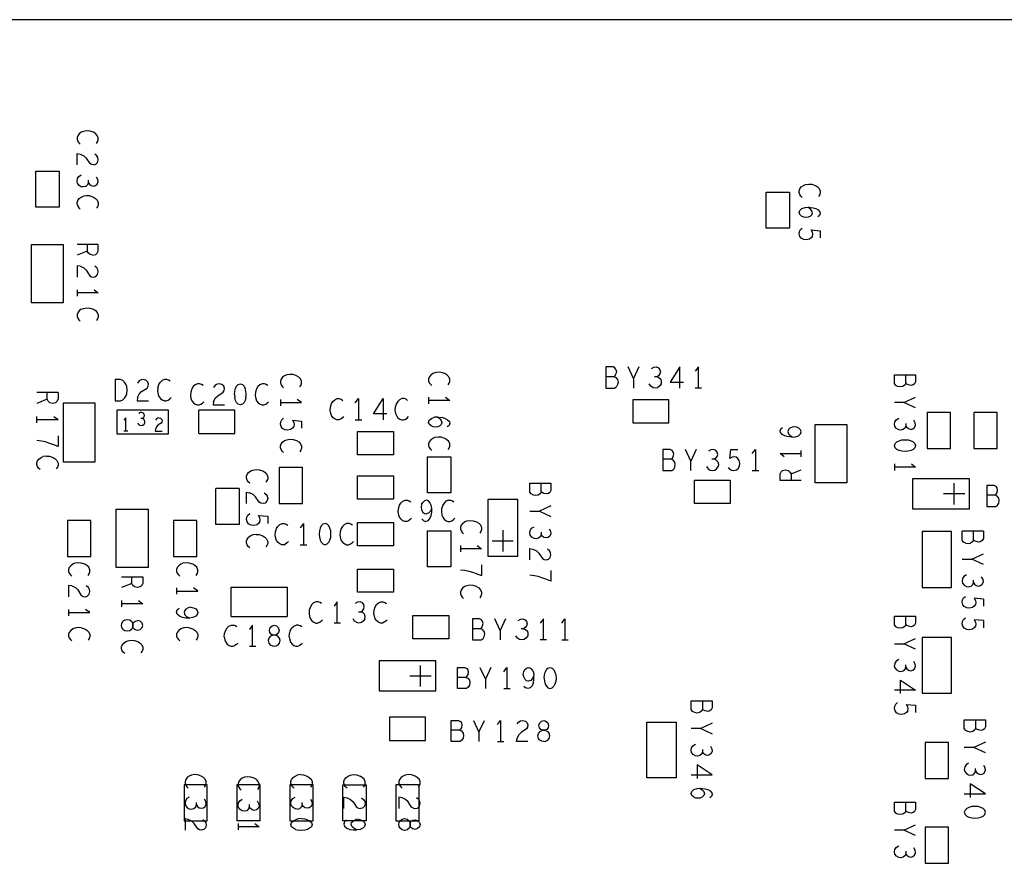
# Model space of a CAD drawing. Extents: x 179 to 509, y 207 to 417.
# Tile 13 of 14: x 335 to 381, y 330 to 370. Entities that reach past the tile are written whole.
import ezdxf

# ---------------------------------------------------------------- set-up
doc = ezdxf.new("R2010")
doc.units = 0
doc.layers.add('RVP8-IFD_G_bassy_art', color=2, linetype='CONTINUOUS')

msp = doc.modelspace()

# ---------------------------------------------------------------- linework, layer by layer
at = {"layer": 'RVP8-IFD_G_bassy_art'}
for points in [[(423.661, 289.786), (423.661, 369.786), (243.661, 369.786), (243.661, 369.786)], [(338.478, 363.937), (338.528, 364.013), (338.561, 364.102), (338.561, 364.203), (338.511, 364.317), (338.428, 364.406), (338.328, 364.469), (338.161, 364.52), (338.011, 364.533), (337.861, 364.507), (337.761, 364.469), (337.661, 364.393), (337.594, 364.305), (337.561, 364.216), (337.561, 364.127), (337.594, 364.039), (337.644, 363.963), (337.711, 363.899)], [(337.561, 362.93), (337.561, 363.462), (337.711, 363.437), (337.878, 363.361), (337.994, 363.247), (338.161, 362.993)], [(338.444, 362.955), (338.528, 363.044), (338.561, 363.171), (338.544, 363.272), (338.494, 363.361), (338.394, 363.437)], [(338.344, 362.93), (338.244, 362.943), (338.161, 362.993)], [(338.344, 362.93), (338.444, 362.955)], [(337.861, 361.885), (337.761, 361.897), (337.661, 361.961), (337.578, 362.062), (337.561, 362.163), (337.578, 362.277), (337.644, 362.379), (337.761, 362.455)], [(338.094, 362.087), (338.144, 362.011), (338.228, 361.948), (338.328, 361.923), (338.428, 361.948), (338.511, 362.011), (338.561, 362.125), (338.544, 362.239), (338.478, 362.353)], [(338.061, 361.999), (337.978, 361.91), (337.861, 361.885)], [(338.061, 361.999), (338.094, 362.087), (338.094, 362.201)], [(371.811, 361.389), (371.744, 361.453), (371.694, 361.529), (371.661, 361.617), (371.661, 361.706), (371.694, 361.795), (371.761, 361.883), (371.861, 361.959), (371.961, 361.997), (372.111, 362.023), (372.261, 362.01), (372.428, 361.959), (372.528, 361.896), (372.611, 361.807), (372.661, 361.693), (372.661, 361.592), (372.628, 361.503), (372.578, 361.427)], [(337.561, 361.067), (337.561, 361.156), (337.594, 361.245), (337.661, 361.333), (337.761, 361.409), (337.861, 361.447)], [(338.161, 361.46), (338.011, 361.473), (337.861, 361.447)], [(338.161, 361.46), (338.328, 361.409), (338.428, 361.346), (338.511, 361.257), (338.561, 361.143), (338.561, 361.042), (338.528, 360.953), (338.478, 360.877)], [(337.561, 361.067), (337.594, 360.979), (337.644, 360.903), (337.711, 360.839)], [(372.094, 360.458), (371.978, 360.445), (371.878, 360.458), (371.778, 360.509), (371.694, 360.585), (371.661, 360.673), (371.694, 360.775), (371.794, 360.863), (371.944, 360.914), (372.111, 360.927), (372.328, 360.901), (372.444, 360.863), (372.561, 360.8), (372.644, 360.711), (372.661, 360.623), (372.628, 360.534), (372.544, 360.471)], [(372.261, 360.572), (372.294, 360.661), (372.261, 360.762), (372.194, 360.838), (372.078, 360.927)], [(372.261, 360.572), (372.194, 360.509), (372.094, 360.458)], [(372.011, 359.387), (371.878, 359.4), (371.761, 359.463), (371.694, 359.552), (371.661, 359.666), (371.678, 359.78), (371.728, 359.869), (371.811, 359.945)], [(372.294, 359.565), (372.228, 359.476), (372.144, 359.413), (372.011, 359.387)], [(372.228, 359.856), (372.661, 359.818), (372.661, 359.476)], [(372.294, 359.565), (372.311, 359.653), (372.294, 359.742), (372.228, 359.856)], [(338.561, 359.169), (337.561, 359.169)], [(338.044, 359.169), (338.044, 358.853), (337.561, 358.663)], [(338.311, 358.663), (338.444, 358.688), (338.511, 358.751), (338.561, 358.853), (338.561, 359.169)], [(338.311, 358.663), (338.178, 358.688), (338.094, 358.764), (338.044, 358.853)], [(337.561, 358.162), (337.561, 357.63)], [(337.711, 358.137), (337.561, 358.162)], [(337.711, 358.137), (337.878, 358.061), (337.994, 357.947), (338.161, 357.693), (338.244, 357.643), (338.344, 357.63), (338.444, 357.655), (338.528, 357.744), (338.561, 357.871), (338.544, 357.972), (338.494, 358.061), (338.394, 358.137)], [(338.361, 357.028), (338.561, 356.876), (337.561, 356.876)], [(337.561, 357.028), (337.561, 356.724)], [(337.761, 356.109), (337.661, 356.033), (337.594, 355.945), (337.561, 355.856), (337.561, 355.767), (337.594, 355.679), (337.644, 355.603), (337.711, 355.539)], [(337.761, 356.109), (337.861, 356.147), (338.011, 356.173), (338.161, 356.16), (338.328, 356.109), (338.428, 356.046), (338.511, 355.957), (338.561, 355.843), (338.561, 355.742), (338.528, 355.653), (338.478, 355.577)], [(348.078, 352.437), (348.128, 352.513), (348.161, 352.602), (348.161, 352.703), (348.111, 352.817), (348.028, 352.906), (347.928, 352.969), (347.761, 353.02), (347.611, 353.033), (347.461, 353.007), (347.361, 352.969), (347.261, 352.893), (347.194, 352.805), (347.161, 352.716), (347.161, 352.627), (347.194, 352.539), (347.244, 352.463), (347.311, 352.399)], [(355.078, 352.537), (355.128, 352.613), (355.161, 352.702), (355.161, 352.803), (355.111, 352.917), (355.028, 353.006), (354.928, 353.069), (354.761, 353.12), (354.611, 353.133), (354.461, 353.107), (354.361, 353.069), (354.261, 352.993), (354.194, 352.905), (354.161, 352.816), (354.161, 352.727), (354.194, 352.639), (354.244, 352.563), (354.311, 352.499)], [(362.96, 353.336), (362.872, 353.386), (362.53, 353.386), (362.53, 352.386)], [(362.922, 352.919), (362.973, 352.969), (363.011, 353.053)], [(363.011, 353.269), (362.96, 353.336)], [(363.011, 353.269), (363.036, 353.169), (363.011, 353.053)], [(363.841, 352.836), (363.588, 353.386)], [(364.094, 353.386), (363.841, 352.836), (363.841, 352.386)], [(364.684, 353.303), (364.798, 353.369), (364.912, 353.386), (365.026, 353.336), (365.089, 353.253), (365.114, 353.153)], [(365.114, 353.153), (365.089, 353.053), (365.026, 352.969), (364.95, 352.919), (364.836, 352.919)], [(366.033, 353.386), (365.564, 352.669), (366.198, 352.669)], [(366.033, 352.386), (366.033, 353.386)], [(366.901, 352.386), (366.901, 353.386), (366.749, 353.186)], [(376.694, 352.625), (376.694, 353.017)], [(340.42, 351.936), (340.496, 352.103), (340.61, 352.219), (340.864, 352.386), (340.914, 352.469), (340.927, 352.569), (340.902, 352.669), (340.813, 352.753), (340.686, 352.786), (340.585, 352.769), (340.496, 352.719), (340.42, 352.619)], [(341.377, 352.386), (341.428, 352.553), (341.491, 352.653), (341.58, 352.736)], [(341.96, 352.703), (341.884, 352.753), (341.795, 352.786), (341.694, 352.786), (341.58, 352.736)], [(343.51, 352.503), (343.434, 352.553), (343.345, 352.586), (343.244, 352.586), (343.13, 352.536), (343.041, 352.453), (342.978, 352.353)], [(344.01, 351.736), (344.086, 351.903), (344.2, 352.019), (344.454, 352.186), (344.504, 352.269), (344.517, 352.369), (344.492, 352.469), (344.403, 352.553), (344.276, 352.586), (344.175, 352.569), (344.086, 352.519), (344.01, 352.419)], [(344.992, 352.086), (345.005, 352.236), (345.043, 352.369), (345.094, 352.469), (345.17, 352.553), (345.271, 352.586), (345.372, 352.553), (345.448, 352.469), (345.499, 352.369)], [(346.57, 352.503), (346.494, 352.553), (346.405, 352.586), (346.304, 352.586), (346.19, 352.536), (346.101, 352.453), (346.038, 352.353), (345.987, 352.186)], [(362.922, 352.919), (362.53, 352.919)], [(362.922, 352.919), (363.011, 352.886), (363.087, 352.786), (363.112, 352.669), (363.087, 352.553), (363.036, 352.453)], [(364.95, 352.919), (365.038, 352.886), (365.127, 352.803), (365.152, 352.686), (365.14, 352.586), (365.076, 352.486), (364.975, 352.403), (364.874, 352.386), (364.76, 352.403), (364.658, 352.469), (364.582, 352.586)], [(336.661, 352.169), (335.661, 352.169)], [(336.661, 352.169), (336.661, 351.853), (336.611, 351.751), (336.544, 351.688), (336.411, 351.663), (336.278, 351.688), (336.194, 351.764), (336.144, 351.853), (335.661, 351.663)], [(336.144, 351.853), (336.144, 352.169)], [(341.377, 352.386), (341.364, 352.236), (341.39, 352.086), (341.428, 351.986), (341.504, 351.886), (341.592, 351.819)], [(342.978, 352.353), (342.927, 352.186), (342.914, 352.036), (342.94, 351.886), (342.978, 351.786), (343.054, 351.686), (343.142, 351.619), (343.231, 351.586), (343.32, 351.586), (343.408, 351.619), (343.484, 351.669), (343.548, 351.736)], [(344.992, 352.086), (345.005, 351.936)], [(345.537, 351.936), (345.55, 352.086), (345.537, 352.236), (345.499, 352.369)], [(345.987, 352.186), (345.974, 352.036), (346, 351.886), (346.038, 351.786), (346.114, 351.686), (346.202, 351.619), (346.291, 351.586), (346.38, 351.586), (346.468, 351.619), (346.544, 351.669), (346.608, 351.736)], [(362.53, 352.386), (362.948, 352.386), (363.036, 352.453)], [(367.053, 352.386), (366.749, 352.386)], [(340.42, 351.936), (340.395, 351.786)], [(340.395, 351.786), (340.927, 351.786)], [(341.681, 351.786), (341.592, 351.819)], [(341.681, 351.786), (341.77, 351.786), (341.858, 351.819), (341.934, 351.869), (341.998, 351.936)], [(344.01, 351.736), (343.985, 351.586)], [(343.985, 351.586), (344.517, 351.586)], [(345.499, 351.803), (345.448, 351.703), (345.372, 351.619), (345.271, 351.586), (345.17, 351.619), (345.094, 351.703), (345.043, 351.803), (345.005, 351.936)], [(345.537, 351.936), (345.499, 351.803)], [(347.161, 351.696), (348.161, 351.696), (347.961, 351.848)], [(347.161, 351.848), (347.161, 351.544)], [(349.654, 350.986), (349.578, 351.086), (349.54, 351.186), (349.514, 351.336), (349.527, 351.486), (349.578, 351.653), (349.641, 351.753), (349.73, 351.836), (349.844, 351.886), (349.945, 351.886), (350.034, 351.853), (350.11, 351.803)], [(350.699, 351.686), (350.851, 351.886), (350.851, 350.886)], [(352.188, 351.169), (351.554, 351.169), (352.023, 351.886), (352.023, 350.886)], [(353.17, 351.803), (353.094, 351.853), (353.005, 351.886), (352.904, 351.886), (352.79, 351.836), (352.701, 351.753), (352.638, 351.653), (352.587, 351.486), (352.574, 351.336), (352.6, 351.186), (352.638, 351.086), (352.714, 350.986), (352.802, 350.919), (352.891, 350.886), (352.98, 350.886), (353.068, 350.919), (353.144, 350.969), (353.208, 351.036)], [(354.161, 351.948), (354.161, 351.644)], [(355.161, 351.796), (354.161, 351.796)], [(354.961, 351.948), (355.161, 351.796)], [(377.161, 351.453), (376.611, 351.706), (376.161, 351.706)], [(376.611, 351.706), (377.161, 351.959)], [(340.645, 350.947), (340.691, 350.978), (340.729, 351.029), (340.744, 351.091), (340.729, 351.153), (340.691, 351.205), (340.622, 351.236), (340.553, 351.226), (340.484, 351.184)], [(343.311, 350.236), (343.311, 351.336)], [(345.011, 350.236), (345.011, 351.336), (343.311, 351.336)], [(335.661, 350.744), (335.661, 351.048)], [(335.661, 350.896), (336.661, 350.896)], [(336.461, 351.048), (336.661, 350.896)], [(339.861, 350.366), (339.861, 350.986), (339.769, 350.862)], [(340.422, 350.74), (340.468, 350.668), (340.53, 350.626), (340.599, 350.616), (340.66, 350.626), (340.721, 350.678), (340.76, 350.74), (340.767, 350.802), (340.752, 350.874), (340.698, 350.926), (340.645, 350.947), (340.576, 350.947)], [(341.426, 350.976), (341.503, 350.955), (341.557, 350.904), (341.572, 350.842), (341.564, 350.78), (341.534, 350.728), (341.38, 350.625), (341.311, 350.552), (341.265, 350.449), (341.25, 350.356), (341.572, 350.356)], [(341.426, 350.976), (341.365, 350.966), (341.311, 350.935), (341.265, 350.873)], [(347.644, 350.423), (347.511, 350.397), (347.378, 350.41), (347.261, 350.473), (347.194, 350.562), (347.161, 350.676), (347.178, 350.79), (347.228, 350.879), (347.311, 350.955)], [(347.728, 350.866), (347.794, 350.752), (347.811, 350.663), (347.794, 350.575), (347.728, 350.486), (347.644, 350.423)], [(347.728, 350.866), (348.161, 350.828)], [(348.161, 350.828), (348.161, 350.486)], [(350.148, 351.036), (350.084, 350.969), (350.008, 350.919), (349.92, 350.886), (349.831, 350.886), (349.742, 350.919), (349.654, 350.986)], [(350.699, 350.886), (351.003, 350.886)], [(354.161, 350.763), (354.194, 350.865), (354.294, 350.953), (354.444, 351.004)], [(354.694, 350.928), (354.761, 350.852), (354.794, 350.751), (354.761, 350.662), (354.694, 350.599), (354.594, 350.548), (354.478, 350.535), (354.378, 350.548), (354.278, 350.599), (354.194, 350.675), (354.161, 350.763)], [(354.611, 351.017), (354.444, 351.004)], [(354.694, 350.928), (354.578, 351.017)], [(354.611, 351.017), (354.828, 350.991)], [(354.828, 350.991), (354.944, 350.953), (355.061, 350.89), (355.144, 350.801), (355.161, 350.713), (355.128, 350.624), (355.044, 350.561)], [(376.928, 350.433), (376.828, 350.458), (376.744, 350.521), (376.694, 350.597), (376.661, 350.509), (376.578, 350.42), (376.461, 350.395), (376.361, 350.407), (376.261, 350.471), (376.178, 350.572), (376.161, 350.673), (376.178, 350.787), (376.244, 350.889), (376.361, 350.965)], [(376.694, 350.711), (376.694, 350.597)], [(376.928, 350.433), (377.028, 350.458), (377.111, 350.521), (377.161, 350.635), (377.144, 350.749), (377.078, 350.863)], [(339.769, 350.366), (339.953, 350.366)], [(343.311, 350.236), (345.011, 350.236)], [(370.978, 350.129), (370.861, 350.192), (370.778, 350.281), (370.761, 350.369), (370.794, 350.458), (370.878, 350.521)], [(371.161, 350.42), (371.128, 350.331), (371.161, 350.23), (371.228, 350.154), (371.344, 350.065)], [(371.761, 350.319), (371.728, 350.407), (371.644, 350.483), (371.544, 350.534), (371.444, 350.547), (371.328, 350.534), (371.228, 350.483), (371.161, 350.42)], [(371.311, 350.065), (371.478, 350.078), (371.628, 350.129), (371.728, 350.217)], [(371.728, 350.217), (371.761, 350.319)], [(336.061, 349.838), (335.878, 349.876), (335.661, 349.901)], [(336.661, 350.129), (336.661, 349.623), (336.411, 349.724), (336.228, 349.787), (336.061, 349.838)], [(347.311, 349.339), (347.244, 349.403), (347.194, 349.479), (347.161, 349.567), (347.161, 349.656), (347.194, 349.745), (347.261, 349.833), (347.361, 349.909), (347.461, 349.947), (347.611, 349.973), (347.761, 349.96), (347.928, 349.909)], [(347.928, 349.909), (348.028, 349.846), (348.111, 349.757), (348.161, 349.643), (348.161, 349.542), (348.128, 349.453), (348.078, 349.377)], [(354.928, 350.009), (354.761, 350.06), (354.611, 350.073), (354.461, 350.047), (354.361, 350.009), (354.261, 349.933), (354.194, 349.845), (354.161, 349.756), (354.161, 349.667), (354.194, 349.579), (354.244, 349.503), (354.311, 349.439)], [(355.078, 349.477), (355.128, 349.553), (355.161, 349.642), (355.161, 349.743), (355.111, 349.857), (355.028, 349.946), (354.928, 350.009)], [(371.311, 350.065), (371.094, 350.091), (370.978, 350.129)], [(365.622, 349.019), (365.673, 349.069), (365.711, 349.153), (365.736, 349.269), (365.711, 349.369), (365.66, 349.436), (365.572, 349.486), (365.23, 349.486), (365.23, 348.486)], [(366.541, 348.486), (366.541, 348.936), (366.288, 349.486)], [(366.794, 349.486), (366.541, 348.936)], [(367.65, 349.019), (367.726, 349.069), (367.789, 349.153), (367.814, 349.253), (367.789, 349.353), (367.726, 349.436), (367.612, 349.486), (367.498, 349.469), (367.384, 349.403)], [(368.302, 348.636), (368.378, 348.553), (368.467, 348.503), (368.581, 348.486), (368.695, 348.519), (368.784, 348.586), (368.847, 348.703), (368.86, 348.836), (368.834, 348.969), (368.771, 349.053), (368.682, 349.119), (368.594, 349.136), (368.505, 349.119), (368.391, 349.053), (368.429, 349.486), (368.771, 349.486)], [(369.449, 349.286), (369.601, 349.486)], [(369.601, 349.486), (369.601, 348.486)], [(370.961, 349.134), (370.761, 349.286)], [(370.761, 349.286), (371.761, 349.286)], [(371.761, 349.134), (371.761, 349.438)], [(335.811, 348.539), (335.744, 348.603), (335.694, 348.679), (335.661, 348.767), (335.661, 348.856), (335.694, 348.945), (335.761, 349.033), (335.861, 349.109), (335.961, 349.147)], [(336.111, 349.173), (335.961, 349.147)], [(336.111, 349.173), (336.261, 349.16), (336.428, 349.109), (336.528, 349.046), (336.611, 348.957), (336.661, 348.843), (336.661, 348.742), (336.628, 348.653), (336.578, 348.577)], [(365.23, 348.486), (365.648, 348.486), (365.736, 348.553), (365.787, 348.653), (365.812, 348.769), (365.787, 348.886), (365.711, 348.986), (365.622, 349.019), (365.23, 349.019)], [(367.827, 348.903), (367.738, 348.986), (367.65, 349.019), (367.536, 349.019)], [(367.827, 348.903), (367.852, 348.786), (367.84, 348.686)], [(376.161, 348.798), (376.161, 348.494)], [(376.961, 348.798), (377.161, 348.646)], [(345.711, 347.899), (345.644, 347.963), (345.594, 348.039), (345.561, 348.127), (345.561, 348.216), (345.594, 348.305), (345.661, 348.393), (345.761, 348.469), (345.861, 348.507), (346.011, 348.533), (346.161, 348.52), (346.328, 348.469), (346.428, 348.406), (346.511, 348.317), (346.561, 348.203), (346.561, 348.102), (346.528, 348.013), (346.478, 347.937)], [(367.282, 348.686), (367.358, 348.569), (367.46, 348.503), (367.574, 348.486), (367.675, 348.503), (367.776, 348.586), (367.84, 348.686)], [(369.449, 348.486), (369.753, 348.486)], [(371.761, 348.013), (370.761, 348.013), (370.761, 348.329), (370.811, 348.431), (370.878, 348.494), (371.011, 348.519), (371.144, 348.494), (371.228, 348.418), (371.278, 348.329), (371.278, 348.013)], [(371.278, 348.329), (371.761, 348.519)], [(377.161, 348.646), (376.161, 348.646)], [(359.474, 347.495), (359.474, 347.887)], [(378.981, 346.886), (378.981, 347.886)], [(345.211, 345.936), (344.111, 345.936), (344.111, 347.636)], [(345.211, 347.636), (344.111, 347.636)], [(345.211, 347.636), (345.211, 345.936)], [(345.561, 346.93), (345.561, 347.462), (345.711, 347.437)], [(346.394, 347.437), (346.494, 347.361), (346.544, 347.272), (346.561, 347.171), (346.528, 347.044), (346.444, 346.955), (346.344, 346.93), (346.244, 346.943), (346.161, 346.993), (345.994, 347.247), (345.878, 347.361), (345.711, 347.437)], [(379.481, 347.386), (378.481, 347.386)], [(380.53, 347.786), (380.53, 346.786), (380.948, 346.786), (381.036, 346.853)], [(380.96, 347.736), (380.872, 347.786), (380.53, 347.786)], [(380.922, 347.319), (380.973, 347.369), (381.011, 347.453)], [(381.011, 347.453), (381.036, 347.569), (381.011, 347.669), (380.96, 347.736)], [(352.952, 346.119), (352.864, 346.186), (352.788, 346.286), (352.75, 346.386), (352.724, 346.536), (352.737, 346.686), (352.788, 346.853), (352.851, 346.953), (352.94, 347.036), (353.054, 347.086), (353.155, 347.086), (353.244, 347.053), (353.32, 347.003)], [(353.833, 346.886), (353.884, 346.986), (353.96, 347.053)], [(354.314, 346.703), (354.289, 346.853), (354.226, 346.986), (354.15, 347.053), (354.061, 347.086), (353.96, 347.053)], [(355.094, 347.086), (354.98, 347.036), (354.891, 346.953), (354.828, 346.853), (354.777, 346.686), (354.764, 346.536), (354.79, 346.386), (354.828, 346.286), (354.904, 346.186), (354.992, 346.119), (355.081, 346.086), (355.17, 346.086), (355.258, 346.119), (355.334, 346.169), (355.398, 346.236)], [(355.094, 347.086), (355.195, 347.086), (355.284, 347.053), (355.36, 347.003)], [(356.951, 347.126), (356.951, 344.446), (358.371, 344.446)], [(358.371, 344.446), (358.371, 347.126), (356.951, 347.126)], [(380.922, 347.319), (380.53, 347.319)], [(381.036, 346.853), (381.087, 346.953), (381.112, 347.069), (381.087, 347.186), (381.011, 347.286), (380.922, 347.319)], [(345.778, 345.91), (345.661, 345.973), (345.594, 346.062), (345.561, 346.176), (345.578, 346.29), (345.628, 346.379), (345.711, 346.455)], [(353.833, 346.886), (353.808, 346.753), (353.833, 346.636), (353.896, 346.519), (353.972, 346.453), (354.061, 346.436)], [(354.137, 346.119), (354.226, 346.219), (354.289, 346.369), (354.314, 346.519), (354.314, 346.703), (354.238, 346.553), (354.162, 346.469), (354.061, 346.436)], [(358.941, 346.576), (359.391, 346.576)], [(359.941, 346.829), (359.391, 346.576), (359.941, 346.323)], [(346.194, 346.075), (346.128, 345.986), (346.044, 345.923), (345.911, 345.897), (345.778, 345.91)], [(346.128, 346.366), (346.561, 346.328), (346.561, 345.986)], [(346.194, 346.075), (346.211, 346.163), (346.194, 346.252), (346.128, 346.366)], [(346.978, 345.186), (346.94, 345.286), (346.914, 345.436), (346.927, 345.586), (346.978, 345.753), (347.041, 345.853), (347.13, 345.936), (347.244, 345.986), (347.345, 345.986), (347.434, 345.953), (347.51, 345.903)], [(348.251, 345.986), (348.099, 345.786)], [(348.251, 345.986), (348.251, 344.986)], [(349.271, 345.986), (349.17, 345.953), (349.094, 345.869), (349.043, 345.769), (349.005, 345.636), (348.992, 345.486), (349.005, 345.336), (349.043, 345.203), (349.094, 345.103), (349.17, 345.019)], [(349.372, 345.019), (349.448, 345.103), (349.499, 345.203), (349.537, 345.336), (349.55, 345.486), (349.537, 345.636), (349.499, 345.769), (349.448, 345.869), (349.372, 345.953), (349.271, 345.986)], [(350.57, 345.903), (350.494, 345.953), (350.405, 345.986), (350.304, 345.986), (350.19, 345.936), (350.101, 345.853), (350.038, 345.753)], [(353.358, 346.236), (353.294, 346.169), (353.218, 346.119), (353.13, 346.086), (353.041, 346.086), (352.952, 346.119)], [(353.846, 346.203), (353.934, 346.119), (354.036, 346.086)], [(354.137, 346.119), (354.036, 346.086)], [(355.761, 345.993), (355.694, 345.905), (355.661, 345.816), (355.661, 345.727), (355.694, 345.639), (355.744, 345.563), (355.811, 345.499)], [(355.761, 345.993), (355.861, 346.069), (355.961, 346.107), (356.111, 346.133), (356.261, 346.12), (356.428, 346.069), (356.528, 346.006), (356.611, 345.917), (356.661, 345.803), (356.661, 345.702), (356.628, 345.613), (356.578, 345.537)], [(350.038, 345.753), (349.987, 345.586), (349.974, 345.436), (350, 345.286), (350.038, 345.186), (350.114, 345.086), (350.202, 345.019)], [(357.661, 345.666), (357.661, 344.666)], [(358.941, 345.543), (358.958, 345.657), (359.024, 345.759), (359.141, 345.835)], [(358.958, 345.442), (358.941, 345.543)], [(359.858, 345.733), (359.924, 345.619), (359.941, 345.505), (359.891, 345.391), (359.808, 345.328), (359.708, 345.303), (359.608, 345.328), (359.524, 345.391), (359.474, 345.467), (359.441, 345.379), (359.358, 345.29), (359.241, 345.265), (359.141, 345.277), (359.041, 345.341), (358.958, 345.442)], [(359.474, 345.581), (359.474, 345.467)], [(379.528, 345.06), (379.428, 345.111), (379.361, 345.199), (379.361, 345.617)], [(380.361, 345.617), (379.361, 345.617)], [(380.361, 345.617), (380.361, 345.275), (380.311, 345.187), (380.244, 345.136), (380.144, 345.111), (380.028, 345.136), (379.944, 345.174), (379.894, 345.225), (379.861, 345.136), (379.761, 345.06)], [(379.894, 345.225), (379.894, 345.617)], [(345.711, 344.839), (345.644, 344.903), (345.594, 344.979), (345.561, 345.067), (345.561, 345.156), (345.594, 345.245), (345.661, 345.333)], [(346.011, 345.473), (345.861, 345.447), (345.761, 345.409), (345.661, 345.333)], [(346.011, 345.473), (346.161, 345.46), (346.328, 345.409), (346.428, 345.346), (346.511, 345.257), (346.561, 345.143), (346.561, 345.042)], [(346.561, 345.042), (346.528, 344.953), (346.478, 344.877)], [(347.142, 345.019), (347.054, 345.086), (346.978, 345.186)], [(347.548, 345.136), (347.484, 345.069), (347.408, 345.019)], [(350.468, 345.019), (350.544, 345.069), (350.608, 345.136)], [(357.161, 345.166), (358.161, 345.166)], [(379.528, 345.06), (379.644, 345.035), (379.761, 345.06)], [(347.32, 344.986), (347.231, 344.986), (347.142, 345.019)], [(347.32, 344.986), (347.408, 345.019)], [(348.099, 344.986), (348.403, 344.986)], [(349.17, 345.019), (349.271, 344.986), (349.372, 345.019)], [(350.202, 345.019), (350.291, 344.986), (350.38, 344.986), (350.468, 345.019)], [(355.661, 344.948), (355.661, 344.644)], [(356.661, 344.796), (355.661, 344.796)], [(356.461, 344.948), (356.661, 344.796)], [(358.941, 344.27), (358.941, 344.802), (359.091, 344.777), (359.258, 344.701), (359.374, 344.587), (359.541, 344.333), (359.624, 344.283), (359.724, 344.27), (359.824, 344.295), (359.908, 344.384), (359.941, 344.511), (359.924, 344.612), (359.874, 344.701), (359.774, 344.777)], [(337.461, 344.107), (337.361, 344.069), (337.261, 343.993), (337.194, 343.905), (337.161, 343.816), (337.161, 343.727), (337.194, 343.639), (337.244, 343.563), (337.311, 343.499)], [(338.078, 343.537), (338.128, 343.613), (338.161, 343.702), (338.161, 343.803), (338.111, 343.917), (338.028, 344.006), (337.928, 344.069), (337.761, 344.12), (337.611, 344.133), (337.461, 344.107)], [(342.861, 344.12), (342.711, 344.133), (342.561, 344.107), (342.461, 344.069), (342.361, 343.993), (342.294, 343.905), (342.261, 343.816), (342.261, 343.727), (342.294, 343.639), (342.344, 343.563), (342.411, 343.499)], [(343.178, 343.537), (343.228, 343.613), (343.261, 343.702), (343.261, 343.803), (343.211, 343.917), (343.128, 344.006), (343.028, 344.069), (342.861, 344.12)], [(379.361, 344.306), (379.811, 344.306), (380.361, 344.559)], [(380.361, 344.053), (379.811, 344.306)], [(355.661, 343.801), (355.878, 343.776), (356.061, 343.738), (356.228, 343.687), (356.411, 343.624), (356.661, 343.523)], [(356.661, 344.029), (356.661, 343.523)], [(359.941, 343.769), (359.941, 343.263)], [(339.661, 343.469), (340.661, 343.469), (340.661, 343.153), (340.611, 343.051), (340.544, 342.988)], [(340.144, 343.153), (340.144, 343.469)], [(359.941, 343.263), (359.691, 343.364), (359.508, 343.427), (359.341, 343.478), (359.158, 343.516), (358.941, 343.541)], [(379.561, 343.565), (379.444, 343.489), (379.378, 343.387), (379.361, 343.273), (379.378, 343.172), (379.461, 343.071), (379.561, 343.007), (379.661, 342.995), (379.778, 343.02), (379.861, 343.109), (379.894, 343.197), (379.894, 343.311)], [(379.894, 343.197), (379.944, 343.121), (380.028, 343.058), (380.128, 343.033), (380.228, 343.058), (380.311, 343.121), (380.361, 343.235), (380.344, 343.349), (380.278, 343.463)], [(337.161, 343.062), (337.161, 342.53)], [(337.311, 343.037), (337.161, 343.062)], [(337.311, 343.037), (337.478, 342.961), (337.594, 342.847), (337.761, 342.593), (337.844, 342.543), (337.944, 342.53), (338.044, 342.555), (338.128, 342.644), (338.161, 342.771), (338.144, 342.872), (338.094, 342.961), (337.994, 343.037)], [(340.544, 342.988), (340.411, 342.963), (340.278, 342.988), (340.194, 343.064), (340.144, 343.153), (339.661, 342.963)], [(342.261, 342.948), (342.261, 342.644)], [(342.261, 342.796), (343.261, 342.796), (343.061, 342.948)], [(344.841, 341.596), (344.841, 342.976)], [(344.841, 342.976), (347.481, 342.976), (347.481, 341.596)], [(356.261, 343.06), (356.111, 343.073), (355.961, 343.047), (355.861, 343.009), (355.761, 342.933), (355.694, 342.845), (355.661, 342.756), (355.661, 342.667), (355.694, 342.579), (355.744, 342.503), (355.811, 342.439)], [(356.428, 343.009), (356.261, 343.06)], [(356.428, 343.009), (356.528, 342.946), (356.611, 342.857), (356.661, 342.743), (356.661, 342.642), (356.628, 342.553), (356.578, 342.477)], [(339.661, 342.348), (339.661, 342.044)], [(340.461, 342.348), (340.661, 342.196)], [(349.11, 342.203), (349.034, 342.253), (348.945, 342.286), (348.844, 342.286), (348.73, 342.236), (348.641, 342.153), (348.578, 342.053), (348.527, 341.886), (348.514, 341.736), (348.54, 341.586), (348.578, 341.486), (348.654, 341.386), (348.742, 341.319), (348.831, 341.286), (348.92, 341.286), (349.008, 341.319), (349.084, 341.369), (349.148, 341.436)], [(349.851, 341.286), (349.851, 342.286), (349.699, 342.086)], [(350.922, 342.286), (350.808, 342.269), (350.694, 342.203)], [(351.036, 341.869), (351.099, 341.953), (351.124, 342.053), (351.099, 342.153), (351.036, 342.236), (350.922, 342.286)], [(351.98, 341.286), (351.891, 341.286), (351.802, 341.319), (351.714, 341.386), (351.638, 341.486), (351.6, 341.586), (351.574, 341.736), (351.587, 341.886), (351.638, 342.053), (351.701, 342.153), (351.79, 342.236), (351.904, 342.286), (352.005, 342.286), (352.094, 342.253), (352.17, 342.203)], [(380.361, 342.418), (379.928, 342.456), (379.994, 342.342), (380.011, 342.253), (379.994, 342.165), (379.928, 342.076), (379.844, 342.013), (379.711, 341.987), (379.578, 342), (379.461, 342.063), (379.394, 342.152), (379.361, 342.266), (379.378, 342.38), (379.428, 342.469), (379.511, 342.545)], [(380.361, 342.418), (380.361, 342.076)], [(337.161, 341.928), (337.161, 341.624)], [(337.161, 341.776), (338.161, 341.776), (337.961, 341.928)], [(340.661, 342.196), (339.661, 342.196)], [(342.928, 342.029), (342.811, 342.004), (342.694, 341.941), (342.628, 341.865), (342.611, 341.776), (342.644, 341.675), (342.728, 341.599), (342.878, 341.523), (342.694, 341.523), (342.544, 341.548), (342.394, 341.611), (342.294, 341.7), (342.261, 341.801), (342.294, 341.903), (342.378, 341.991)], [(342.928, 342.029), (343.061, 342.004), (343.161, 341.953), (343.228, 341.877), (343.261, 341.776), (343.228, 341.687), (343.161, 341.611), (343.028, 341.548), (342.878, 341.523)], [(350.846, 341.819), (350.96, 341.819), (351.036, 341.869)], [(351.15, 341.486), (351.162, 341.586), (351.137, 341.703), (351.048, 341.786), (350.96, 341.819)], [(340.228, 341.037), (340.194, 341.113), (340.194, 341.239), (340.228, 341.315), (340.311, 341.379), (340.428, 341.404)], [(340.228, 341.037), (340.311, 340.973), (340.428, 340.948), (340.544, 340.986), (340.628, 341.075), (340.661, 341.176), (340.628, 341.277), (340.544, 341.366), (340.428, 341.404)], [(344.841, 341.596), (347.481, 341.596)], [(351.086, 341.386), (350.985, 341.303), (350.884, 341.286), (350.77, 341.303), (350.668, 341.369), (350.592, 341.486)], [(351.15, 341.486), (351.086, 341.386)], [(352.208, 341.436), (352.144, 341.369), (352.068, 341.319), (351.98, 341.286)], [(356.572, 341.486), (356.23, 341.486), (356.23, 340.486), (356.648, 340.486), (356.736, 340.553), (356.787, 340.653), (356.812, 340.769), (356.787, 340.886), (356.711, 340.986), (356.622, 341.019), (356.23, 341.019)], [(356.622, 341.019), (356.673, 341.069), (356.711, 341.153), (356.736, 341.269), (356.711, 341.369), (356.66, 341.436), (356.572, 341.486)], [(357.541, 340.936), (357.288, 341.486)], [(357.794, 341.486), (357.541, 340.936), (357.541, 340.486)], [(358.384, 341.403), (358.498, 341.469), (358.612, 341.486), (358.726, 341.436), (358.789, 341.353), (358.814, 341.253)], [(359.581, 340.486), (359.581, 341.486), (359.429, 341.286)], [(360.449, 341.286), (360.601, 341.486)], [(360.601, 341.486), (360.601, 340.486)], [(376.694, 341.225), (376.694, 341.617)], [(380.361, 341.398), (379.928, 341.436), (379.994, 341.322), (380.011, 341.233), (379.994, 341.145), (379.928, 341.056), (379.844, 340.993), (379.711, 340.967), (379.578, 340.98), (379.461, 341.043), (379.394, 341.132), (379.361, 341.246), (379.378, 341.36), (379.428, 341.449), (379.511, 341.525)], [(380.361, 341.398), (380.361, 341.056)], [(337.761, 341.06), (337.611, 341.073), (337.461, 341.047), (337.361, 341.009), (337.261, 340.933), (337.194, 340.845), (337.161, 340.756), (337.161, 340.667), (337.194, 340.579), (337.244, 340.503), (337.311, 340.439)], [(337.761, 341.06), (337.928, 341.009), (338.028, 340.946), (338.111, 340.857), (338.161, 340.743), (338.161, 340.642), (338.128, 340.553), (338.078, 340.477)], [(342.861, 341.06), (342.711, 341.073), (342.561, 341.047), (342.461, 341.009), (342.361, 340.933), (342.294, 340.845), (342.261, 340.756), (342.261, 340.667), (342.294, 340.579), (342.344, 340.503), (342.411, 340.439)], [(342.861, 341.06), (343.028, 341.009), (343.128, 340.946), (343.211, 340.857), (343.261, 340.743), (343.261, 340.642), (343.228, 340.553), (343.178, 340.477)], [(344.514, 340.636), (344.527, 340.786), (344.578, 340.953), (344.641, 341.053), (344.73, 341.136), (344.844, 341.186), (344.945, 341.186)], [(345.11, 341.103), (345.034, 341.153), (344.945, 341.186)], [(345.851, 340.186), (345.851, 341.186), (345.699, 340.986)], [(347.574, 340.636), (347.587, 340.786), (347.638, 340.953), (347.701, 341.053), (347.79, 341.136), (347.904, 341.186)], [(348.17, 341.103), (348.094, 341.153), (348.005, 341.186), (347.904, 341.186)], [(350.003, 341.286), (349.699, 341.286)], [(358.65, 341.019), (358.738, 340.986), (358.827, 340.903), (358.852, 340.786), (358.84, 340.686), (358.776, 340.586), (358.675, 340.503), (358.574, 340.486), (358.46, 340.503), (358.358, 340.569), (358.282, 340.686)], [(358.814, 341.253), (358.789, 341.153), (358.726, 341.069), (358.65, 341.019), (358.536, 341.019)], [(339.811, 339.839), (339.744, 339.903), (339.694, 339.979), (339.661, 340.067), (339.661, 340.156), (339.694, 340.245), (339.761, 340.333), (339.861, 340.409), (339.961, 340.447), (340.111, 340.473), (340.261, 340.46)], [(340.261, 340.46), (340.428, 340.409), (340.528, 340.346), (340.611, 340.257), (340.661, 340.143), (340.661, 340.042), (340.628, 339.953), (340.578, 339.877)], [(344.514, 340.636), (344.54, 340.486), (344.578, 340.386), (344.654, 340.286), (344.742, 340.219), (344.831, 340.186), (344.92, 340.186), (345.008, 340.219)], [(347.574, 340.636), (347.6, 340.486), (347.638, 340.386), (347.714, 340.286), (347.802, 340.219), (347.891, 340.186), (347.98, 340.186), (348.068, 340.219)], [(359.733, 340.486), (359.429, 340.486)], [(360.449, 340.486), (360.753, 340.486)], [(376.161, 340.306), (376.611, 340.306), (377.161, 340.559)], [(345.148, 340.336), (345.084, 340.269), (345.008, 340.219)], [(345.699, 340.186), (346.003, 340.186)], [(348.208, 340.336), (348.144, 340.269), (348.068, 340.219)], [(377.161, 340.053), (376.611, 340.306)], [(376.361, 339.565), (376.244, 339.489), (376.178, 339.387), (376.161, 339.273)], [(376.694, 339.197), (376.744, 339.121), (376.828, 339.058), (376.928, 339.033), (377.028, 339.058), (377.111, 339.121), (377.161, 339.235), (377.144, 339.349), (377.078, 339.463)], [(353.781, 338.286), (353.781, 339.286)], [(356.087, 338.353), (356.036, 338.253), (355.948, 338.186), (355.53, 338.186), (355.53, 339.186), (355.872, 339.186), (355.96, 339.136), (356.011, 339.069), (356.036, 338.969), (356.011, 338.853), (355.973, 338.769), (355.922, 338.719), (355.53, 338.719)], [(356.588, 339.186), (356.841, 338.636), (356.841, 338.186)], [(357.094, 339.186), (356.841, 338.636)], [(357.709, 338.986), (357.861, 339.186), (357.861, 338.186)], [(359.622, 338.686), (359.635, 338.836), (359.673, 338.969), (359.724, 339.069), (359.8, 339.153), (359.901, 339.186)], [(359.901, 339.186), (360.002, 339.153), (360.078, 339.069), (360.129, 338.969), (360.167, 338.836), (360.18, 338.686), (360.167, 338.536), (360.129, 338.403), (360.078, 338.303), (360.002, 338.219)], [(376.178, 339.172), (376.161, 339.273)], [(376.178, 339.172), (376.261, 339.071), (376.361, 339.007)], [(376.361, 339.007), (376.461, 338.995), (376.578, 339.02)], [(376.578, 339.02), (376.661, 339.109), (376.694, 339.197), (376.694, 339.311)], [(353.281, 338.786), (354.281, 338.786)], [(355.922, 338.719), (356.011, 338.686), (356.087, 338.586), (356.112, 338.469), (356.087, 338.353)], [(359.109, 338.469), (359.134, 338.619), (359.134, 338.803)], [(359.622, 338.686), (359.635, 338.536), (359.673, 338.403), (359.724, 338.303), (359.8, 338.219), (359.901, 338.186), (360.002, 338.219)], [(376.444, 337.949), (376.444, 338.583), (377.161, 338.114), (376.161, 338.114)], [(357.709, 338.186), (358.013, 338.186)], [(358.666, 338.303), (358.754, 338.219)], [(359.109, 338.469), (359.046, 338.319), (358.957, 338.219), (358.856, 338.186), (358.754, 338.219)], [(367.094, 337.617), (367.094, 337.225)], [(376.511, 336.967), (376.378, 336.98), (376.261, 337.043), (376.194, 337.132), (376.161, 337.246), (376.178, 337.36), (376.228, 337.449), (376.311, 337.525)], [(376.794, 337.145), (376.728, 337.056), (376.644, 336.993), (376.511, 336.967)], [(376.728, 337.436), (377.161, 337.398), (377.161, 337.056)], [(376.794, 337.145), (376.811, 337.233), (376.794, 337.322), (376.728, 337.436)], [(355.787, 335.853), (355.736, 335.753), (355.648, 335.686), (355.23, 335.686), (355.23, 336.686), (355.572, 336.686), (355.66, 336.636), (355.711, 336.569), (355.736, 336.469), (355.711, 336.353), (355.673, 336.269), (355.622, 336.219), (355.23, 336.219)], [(356.288, 336.686), (356.541, 336.136), (356.794, 336.686)], [(357.409, 336.486), (357.561, 336.686)], [(357.561, 336.686), (357.561, 335.686)], [(358.34, 336.519), (358.416, 336.619), (358.505, 336.669), (358.606, 336.686), (358.733, 336.653), (358.822, 336.569)], [(359.348, 336.069), (359.424, 336.169), (359.538, 336.219), (359.462, 336.253), (359.398, 336.336), (359.373, 336.453), (359.411, 336.569), (359.5, 336.653), (359.601, 336.686), (359.702, 336.653), (359.791, 336.569), (359.829, 336.453), (359.804, 336.336), (359.74, 336.253), (359.664, 336.219), (359.538, 336.219), (359.664, 336.219), (359.778, 336.169), (359.854, 336.069)], [(379.994, 336.717), (379.994, 336.325)], [(355.622, 336.219), (355.711, 336.186), (355.787, 336.086), (355.812, 335.969), (355.787, 335.853)], [(358.822, 336.569), (358.847, 336.469), (358.834, 336.369), (358.784, 336.286), (358.53, 336.119)], [(367.561, 336.559), (367.011, 336.306), (366.561, 336.306)], [(367.011, 336.306), (367.561, 336.053)], [(356.541, 336.136), (356.541, 335.686)], [(358.847, 335.686), (358.315, 335.686), (358.34, 335.836), (358.416, 336.003), (358.53, 336.119)], [(359.601, 335.686), (359.512, 335.703), (359.411, 335.753), (359.348, 335.836), (359.322, 335.953), (359.348, 336.069)], [(359.601, 335.686), (359.69, 335.703), (359.791, 335.753), (359.854, 335.836), (359.88, 335.953), (359.854, 336.069)], [(357.409, 335.686), (357.713, 335.686)], [(367.478, 335.463), (367.544, 335.349), (367.561, 335.235), (367.511, 335.121), (367.428, 335.058), (367.328, 335.033), (367.228, 335.058), (367.144, 335.121), (367.094, 335.197), (367.061, 335.109), (366.978, 335.02), (366.861, 334.995), (366.761, 335.007), (366.661, 335.071), (366.578, 335.172), (366.561, 335.273), (366.578, 335.387), (366.644, 335.489), (366.761, 335.565)], [(367.094, 335.311), (367.094, 335.197)], [(380.461, 335.659), (379.911, 335.406), (379.461, 335.406)], [(380.461, 335.153), (379.911, 335.406)], [(366.561, 334.114), (367.561, 334.114), (366.844, 334.583)], [(366.844, 334.583), (366.844, 333.949)], [(379.661, 334.665), (379.544, 334.589), (379.478, 334.487), (379.461, 334.373), (379.478, 334.272), (379.561, 334.171), (379.661, 334.107), (379.761, 334.095), (379.878, 334.12), (379.961, 334.209)], [(379.961, 334.209), (379.994, 334.297), (379.994, 334.411)], [(379.994, 334.297), (380.044, 334.221), (380.128, 334.158), (380.228, 334.133), (380.328, 334.158), (380.411, 334.221), (380.461, 334.335), (380.444, 334.449), (380.378, 334.563)], [(343.261, 334.11), (343.111, 334.123), (342.961, 334.097), (342.861, 334.059), (342.761, 333.983), (342.694, 333.895), (342.661, 333.806), (342.661, 333.717), (342.694, 333.629), (342.744, 333.553), (342.811, 333.489)], [(343.578, 333.527), (343.628, 333.603), (343.661, 333.692), (343.661, 333.793), (343.611, 333.907), (343.528, 333.996), (343.428, 334.059), (343.261, 334.11)], [(346.161, 333.693), (346.111, 333.807), (346.028, 333.896), (345.928, 333.959), (345.761, 334.01), (345.611, 334.023), (345.461, 333.997), (345.361, 333.959), (345.261, 333.883), (345.194, 333.795), (345.161, 333.706), (345.161, 333.617), (345.194, 333.529), (345.244, 333.453), (345.311, 333.389)], [(347.811, 333.489), (347.744, 333.553), (347.694, 333.629), (347.661, 333.717), (347.661, 333.806), (347.694, 333.895), (347.761, 333.983), (347.861, 334.059), (347.961, 334.097)], [(348.111, 334.123), (347.961, 334.097)], [(348.111, 334.123), (348.261, 334.11), (348.428, 334.059), (348.528, 333.996), (348.611, 333.907), (348.661, 333.793), (348.661, 333.692), (348.628, 333.603), (348.578, 333.527)], [(350.311, 333.489), (350.244, 333.553), (350.194, 333.629), (350.161, 333.717), (350.161, 333.806), (350.194, 333.895), (350.261, 333.983), (350.361, 334.059), (350.461, 334.097), (350.611, 334.123), (350.761, 334.11), (350.928, 334.059)], [(351.161, 333.692), (351.161, 333.793), (351.111, 333.907), (351.028, 333.996), (350.928, 334.059)], [(353.628, 333.996), (353.528, 334.059), (353.361, 334.11), (353.211, 334.123), (353.061, 334.097), (352.961, 334.059), (352.861, 333.983), (352.794, 333.895), (352.761, 333.806), (352.761, 333.717), (352.794, 333.629), (352.844, 333.553), (352.911, 333.489)], [(353.728, 333.603), (353.761, 333.692), (353.761, 333.793), (353.711, 333.907), (353.628, 333.996)], [(346.211, 331.936), (346.211, 333.636), (345.111, 333.636), (345.111, 331.936)], [(346.161, 333.693), (346.161, 333.592), (346.128, 333.503), (346.078, 333.427)], [(351.161, 333.692), (351.128, 333.603), (351.078, 333.527)], [(353.678, 333.527), (353.728, 333.603)], [(366.978, 333.487), (367.094, 333.398), (367.161, 333.322), (367.194, 333.221), (367.161, 333.132), (367.094, 333.069), (366.994, 333.018), (366.878, 333.005), (366.778, 333.018), (366.678, 333.069), (366.594, 333.145), (366.561, 333.233), (366.594, 333.335), (366.694, 333.423), (366.844, 333.474), (367.011, 333.487), (367.228, 333.461), (367.344, 333.423), (367.461, 333.36), (367.544, 333.271), (367.561, 333.183), (367.528, 333.094), (367.444, 333.031)], [(379.461, 333.214), (380.461, 333.214), (379.744, 333.683)], [(379.744, 333.683), (379.744, 333.049)], [(342.861, 333.065), (342.744, 332.989), (342.678, 332.887), (342.661, 332.773), (342.678, 332.672), (342.761, 332.571), (342.861, 332.507), (342.961, 332.495), (343.078, 332.52), (343.161, 332.609), (343.194, 332.697), (343.194, 332.811)], [(343.194, 332.697), (343.244, 332.621), (343.328, 332.558), (343.428, 332.533), (343.528, 332.558), (343.611, 332.621), (343.661, 332.735), (343.644, 332.849), (343.578, 332.963)], [(346.144, 332.749), (346.161, 332.635), (346.111, 332.521), (346.028, 332.458), (345.928, 332.433), (345.828, 332.458), (345.744, 332.521), (345.694, 332.597), (345.661, 332.509), (345.578, 332.42), (345.461, 332.395), (345.361, 332.407), (345.261, 332.471), (345.178, 332.572), (345.161, 332.673), (345.178, 332.787), (345.244, 332.889), (345.361, 332.965)], [(347.761, 332.571), (347.678, 332.672), (347.661, 332.773), (347.678, 332.887), (347.744, 332.989)], [(347.744, 332.989), (347.861, 333.065)], [(348.578, 332.963), (348.644, 332.849), (348.661, 332.735), (348.611, 332.621), (348.528, 332.558), (348.428, 332.533), (348.328, 332.558), (348.244, 332.621), (348.194, 332.697), (348.161, 332.609), (348.078, 332.52)], [(350.161, 332.52), (350.161, 333.052), (350.311, 333.027), (350.478, 332.951)], [(350.478, 332.951), (350.594, 332.837), (350.761, 332.583), (350.844, 332.533), (350.944, 332.52)], [(351.094, 332.951), (351.144, 332.862), (351.161, 332.761), (351.128, 332.634), (351.044, 332.545), (350.944, 332.52)], [(350.994, 333.027), (351.094, 332.951)], [(353.444, 332.533), (353.361, 332.583), (353.194, 332.837), (353.078, 332.951), (352.911, 333.027), (352.761, 333.052), (352.761, 332.52)], [(353.444, 332.533), (353.544, 332.52), (353.644, 332.545), (353.728, 332.634), (353.761, 332.761), (353.744, 332.862), (353.694, 332.951), (353.594, 333.027)], [(345.694, 332.711), (345.694, 332.597)], [(346.144, 332.749), (346.078, 332.863)], [(347.961, 332.495), (347.861, 332.507), (347.761, 332.571)], [(347.961, 332.495), (348.078, 332.52)], [(348.194, 332.697), (348.194, 332.811)], [(376.694, 332.425), (376.694, 332.817)], [(343.494, 332.007), (343.594, 331.931), (343.644, 331.842), (343.661, 331.741), (343.628, 331.614), (343.544, 331.525), (343.444, 331.5), (343.344, 331.513), (343.261, 331.563), (343.094, 331.817), (342.978, 331.931), (342.811, 332.007), (342.661, 332.032), (342.661, 331.5)], [(348.161, 332.045), (348.011, 332.032), (347.878, 331.994)], [(348.161, 332.045), (348.311, 332.032), (348.444, 331.994), (348.544, 331.943), (348.628, 331.867), (348.661, 331.766), (348.628, 331.665), (348.544, 331.589), (348.444, 331.538), (348.311, 331.5), (348.161, 331.487), (348.011, 331.5)], [(350.828, 332.019), (350.711, 331.994), (350.594, 331.931)], [(350.828, 332.019), (350.961, 331.994)], [(346.211, 331.936), (345.111, 331.936)], [(345.961, 331.818), (346.161, 331.666), (345.161, 331.666)], [(345.161, 331.818), (345.161, 331.514)], [(347.778, 331.589), (347.694, 331.665), (347.661, 331.766), (347.694, 331.867)], [(347.694, 331.867), (347.778, 331.943), (347.878, 331.994)], [(347.878, 331.538), (347.778, 331.589)], [(350.278, 331.981), (350.194, 331.893), (350.161, 331.791)], [(350.161, 331.791), (350.194, 331.69), (350.294, 331.601), (350.444, 331.538), (350.594, 331.513), (350.778, 331.513)], [(350.628, 331.589), (350.544, 331.665), (350.511, 331.766), (350.528, 331.855), (350.594, 331.931)], [(351.061, 331.601), (350.928, 331.538), (350.778, 331.513), (350.628, 331.589)], [(350.961, 331.994), (351.061, 331.943), (351.128, 331.867), (351.161, 331.766), (351.128, 331.677), (351.061, 331.601)], [(376.611, 331.506), (377.161, 331.759)], [(347.878, 331.538), (348.011, 331.5)], [(377.161, 331.253), (376.611, 331.506), (376.161, 331.506)], [(376.578, 330.22), (376.461, 330.195), (376.361, 330.207), (376.261, 330.271), (376.178, 330.372), (376.161, 330.473), (376.178, 330.587), (376.244, 330.689), (376.361, 330.765)], [(376.744, 330.321), (376.828, 330.258), (376.928, 330.233), (377.028, 330.258), (377.111, 330.321), (377.161, 330.435), (377.144, 330.549), (377.078, 330.663)], [(376.694, 330.511), (376.694, 330.397), (376.661, 330.309), (376.578, 330.22)], [(376.744, 330.321), (376.694, 330.397)]]:
    msp.add_lwpolyline(points, dxfattribs=at)
for points in [[(335.611, 360.936), (335.611, 362.636), (336.711, 362.636), (336.711, 360.936), (335.611, 360.936)], [(371.211, 359.936), (370.111, 359.936), (370.111, 361.636), (371.211, 361.636), (371.211, 359.936)], [(336.911, 356.406), (335.411, 356.406), (335.411, 359.166), (336.911, 359.166), (336.911, 356.406)], [(377.044, 352.536), (376.944, 352.511), (376.828, 352.536), (376.744, 352.574), (376.694, 352.625), (376.661, 352.536), (376.561, 352.46), (376.444, 352.435), (376.328, 352.46), (376.228, 352.511), (376.161, 352.599), (376.161, 353.017), (377.161, 353.017), (377.161, 352.675), (377.111, 352.587), (377.044, 352.536)], [(339.907, 352.453), (339.856, 352.569), (339.793, 352.669), (339.717, 352.736), (339.616, 352.786), (339.362, 352.786), (339.362, 351.786), (339.616, 351.786), (339.717, 351.836), (339.793, 351.903), (339.856, 352.003), (339.907, 352.119), (339.92, 352.286), (339.907, 352.453)], [(338.411, 348.906), (338.411, 351.666), (336.911, 351.666), (336.911, 348.906), (338.411, 348.906)], [(363.811, 350.736), (365.511, 350.736), (365.511, 351.836), (363.811, 351.836), (363.811, 350.736)], [(339.441, 350.226), (341.881, 350.226), (341.881, 351.346), (339.441, 351.346), (339.441, 350.226)], [(377.711, 351.236), (377.711, 349.536), (378.811, 349.536), (378.811, 351.236), (377.711, 351.236)], [(379.911, 351.236), (379.911, 349.536), (381.011, 349.536), (381.011, 351.236), (379.911, 351.236)], [(372.411, 347.906), (372.411, 350.666), (373.911, 350.666), (373.911, 347.906), (372.411, 347.906)], [(352.511, 349.236), (350.811, 349.236), (350.811, 350.336), (352.511, 350.336), (352.511, 349.236)], [(376.944, 349.438), (376.811, 349.4), (376.661, 349.387), (376.511, 349.4), (376.378, 349.438), (376.278, 349.489), (376.194, 349.565), (376.161, 349.666), (376.194, 349.767), (376.278, 349.843), (376.378, 349.894), (376.511, 349.932), (376.661, 349.945), (376.811, 349.932), (376.944, 349.894), (377.044, 349.843), (377.128, 349.767), (377.161, 349.666), (377.128, 349.565), (377.044, 349.489), (376.944, 349.438)], [(354.111, 347.436), (354.111, 349.136), (355.211, 349.136), (355.211, 347.436), (354.111, 347.436)], [(348.211, 348.636), (347.111, 348.636), (347.111, 346.936), (348.211, 346.936), (348.211, 348.636)], [(352.511, 347.136), (350.811, 347.136), (350.811, 348.236), (352.511, 348.236), (352.511, 347.136)], [(359.008, 347.381), (358.941, 347.469), (358.941, 347.887), (359.941, 347.887), (359.941, 347.545), (359.891, 347.457), (359.824, 347.406), (359.724, 347.381), (359.608, 347.406), (359.524, 347.444), (359.474, 347.495), (359.441, 347.406), (359.341, 347.33), (359.224, 347.305), (359.108, 347.33), (359.008, 347.381)], [(366.711, 348.036), (368.411, 348.036), (368.411, 346.936), (366.711, 346.936), (366.711, 348.036)], [(379.701, 348.096), (377.021, 348.096), (377.021, 346.676), (379.701, 346.676), (379.701, 348.096)], [(340.911, 346.666), (340.911, 343.906), (339.411, 343.906), (339.411, 346.666), (340.911, 346.666)], [(338.211, 346.136), (337.111, 346.136), (337.111, 344.436), (338.211, 344.436), (338.211, 346.136)], [(343.211, 346.136), (342.111, 346.136), (342.111, 344.436), (343.211, 344.436), (343.211, 346.136)], [(352.511, 344.936), (350.811, 344.936), (350.811, 346.036), (352.511, 346.036), (352.511, 344.936)], [(354.111, 343.936), (354.111, 345.636), (355.211, 345.636), (355.211, 343.936), (354.111, 343.936)], [(378.851, 345.606), (377.471, 345.606), (377.471, 342.966), (378.851, 342.966), (378.851, 345.606)], [(352.511, 342.736), (350.811, 342.736), (350.811, 343.836), (352.511, 343.836), (352.511, 342.736)], [(340.044, 340.923), (339.928, 340.897), (339.811, 340.923), (339.728, 340.986), (339.678, 341.087), (339.661, 341.176), (339.678, 341.265), (339.728, 341.366), (339.811, 341.429), (339.928, 341.455), (340.044, 341.429), (340.144, 341.353), (340.194, 341.239), (340.194, 341.113), (340.144, 340.999), (340.044, 340.923)], [(353.411, 340.536), (353.411, 341.636), (355.111, 341.636), (355.111, 340.536), (353.411, 340.536)], [(376.444, 341.035), (376.328, 341.06), (376.228, 341.111), (376.161, 341.199), (376.161, 341.617), (377.161, 341.617), (377.161, 341.275), (377.111, 341.187), (377.044, 341.136), (376.944, 341.111), (376.828, 341.136), (376.744, 341.174), (376.694, 341.225), (376.661, 341.136), (376.561, 341.06), (376.444, 341.035)], [(346.732, 340.753), (346.668, 340.836), (346.643, 340.953), (346.681, 341.069), (346.77, 341.153), (346.871, 341.186), (346.972, 341.153), (347.061, 341.069), (347.099, 340.953), (347.074, 340.836), (347.01, 340.753), (346.934, 340.719), (346.808, 340.719), (346.732, 340.753)], [(346.592, 340.453), (346.618, 340.336), (346.681, 340.253), (346.782, 340.203), (346.871, 340.186), (346.96, 340.203), (347.061, 340.253), (347.124, 340.336), (347.15, 340.453), (347.124, 340.569), (347.048, 340.669), (346.934, 340.719), (346.808, 340.719), (346.694, 340.669), (346.618, 340.569), (346.592, 340.453)], [(378.851, 340.606), (377.471, 340.606), (377.471, 337.966), (378.851, 337.966), (378.851, 340.606)], [(351.821, 338.076), (354.501, 338.076), (354.501, 339.496), (351.821, 339.496), (351.821, 338.076)], [(358.792, 338.553), (358.716, 338.619), (358.653, 338.736), (358.628, 338.853), (358.653, 338.986), (358.704, 339.086), (358.78, 339.153), (358.881, 339.186), (358.97, 339.153), (359.046, 339.086), (359.109, 338.953), (359.134, 338.803), (359.058, 338.653), (358.982, 338.569), (358.881, 338.536), (358.792, 338.553)], [(367.561, 337.617), (367.561, 337.275), (367.511, 337.187), (367.444, 337.136), (367.344, 337.111), (367.228, 337.136), (367.144, 337.174), (367.094, 337.225), (367.061, 337.136), (366.961, 337.06), (366.844, 337.035), (366.728, 337.06), (366.628, 337.111), (366.561, 337.199), (366.561, 337.617), (367.561, 337.617)], [(352.311, 335.736), (354.011, 335.736), (354.011, 336.836), (352.311, 336.836), (352.311, 335.736)], [(380.461, 336.717), (380.461, 336.375), (380.411, 336.287), (380.344, 336.236), (380.244, 336.211), (380.128, 336.236), (380.044, 336.274), (379.994, 336.325), (379.961, 336.236), (379.861, 336.16), (379.744, 336.135), (379.628, 336.16), (379.528, 336.211), (379.461, 336.299), (379.461, 336.717), (380.461, 336.717)], [(365.851, 333.966), (364.471, 333.966), (364.471, 336.606), (365.851, 336.606), (365.851, 333.966)], [(378.711, 335.636), (377.611, 335.636), (377.611, 333.936), (378.711, 333.936), (378.711, 335.636)], [(343.711, 331.936), (343.711, 333.636), (342.611, 333.636), (342.611, 331.936), (343.711, 331.936)], [(347.611, 331.936), (348.711, 331.936), (348.711, 333.636), (347.611, 333.636), (347.611, 331.936)], [(350.111, 331.936), (350.111, 333.636), (351.211, 333.636), (351.211, 331.936), (350.111, 331.936)], [(352.611, 331.936), (353.711, 331.936), (353.711, 333.636), (352.611, 333.636), (352.611, 331.936)], [(377.044, 332.336), (376.944, 332.311), (376.828, 332.336), (376.744, 332.374), (376.694, 332.425), (376.661, 332.336), (376.561, 332.26), (376.444, 332.235), (376.328, 332.26), (376.228, 332.311), (376.161, 332.399), (376.161, 332.817), (377.161, 332.817), (377.161, 332.475), (377.111, 332.387), (377.044, 332.336)], [(379.961, 332.625), (379.811, 332.612), (379.678, 332.574), (379.578, 332.523), (379.494, 332.447), (379.461, 332.346), (379.494, 332.245), (379.578, 332.169), (379.678, 332.118), (379.811, 332.08), (379.961, 332.067), (380.111, 332.08), (380.244, 332.118), (380.344, 332.169), (380.428, 332.245), (380.461, 332.346), (380.428, 332.447), (380.344, 332.523), (380.244, 332.574), (380.111, 332.612), (379.961, 332.625)], [(353.028, 331.487), (352.911, 331.513), (352.828, 331.576), (352.778, 331.677), (352.761, 331.766), (352.778, 331.855), (352.828, 331.956), (352.911, 332.019), (353.028, 332.045), (353.144, 332.019), (353.244, 331.943), (353.294, 331.829), (353.294, 331.703), (353.244, 331.589), (353.144, 331.513), (353.028, 331.487)], [(353.328, 331.627), (353.294, 331.703), (353.294, 331.829), (353.328, 331.905), (353.411, 331.969), (353.528, 331.994), (353.644, 331.956), (353.728, 331.867), (353.761, 331.766), (353.728, 331.665), (353.644, 331.576), (353.528, 331.538), (353.411, 331.563), (353.328, 331.627)], [(378.711, 331.636), (377.611, 331.636), (377.611, 329.936), (378.711, 329.936), (378.711, 331.636)]]:
    msp.add_lwpolyline(points, close=True, dxfattribs=at)

doc.saveas('drawing.dxf')
